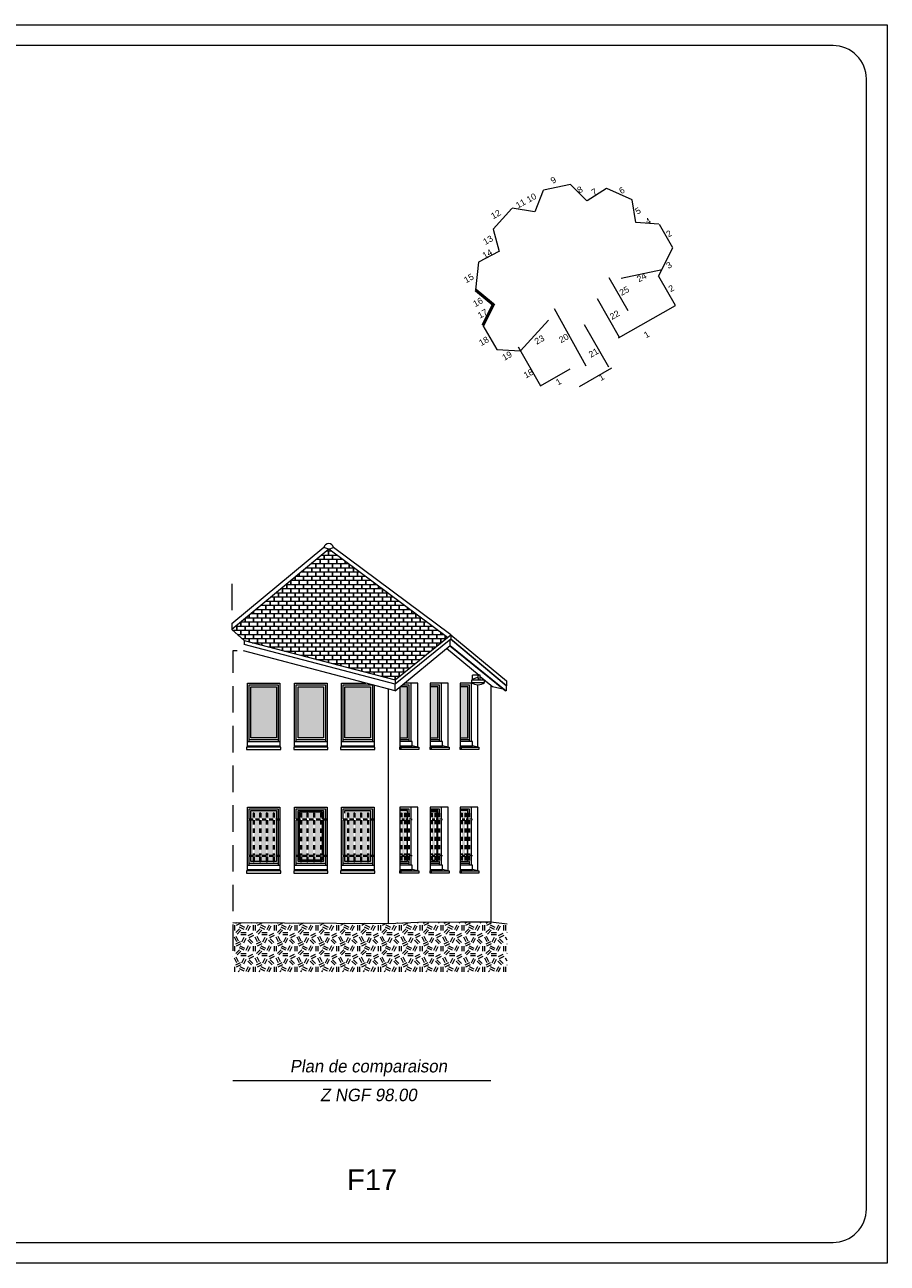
# Model space of a CAD drawing. Extents: x 1304067 to 1304684, y 94 to 123.
# Tile 42 of 57: x 1304440 to 1304461, y 94 to 123. Entities that reach past the tile are written whole.
import ezdxf
from ezdxf.enums import TextEntityAlignment as Align

# ---------------------------------------------------------------- set-up
doc = ezdxf.new("R2010")
doc.units = 0
doc.header["$LTSCALE"] = 0.1
doc.linetypes.add('CACHE', pattern=[9.525, 6.35, -3.175])
doc.linetypes.add('Grille', pattern=[0.4, 0.2, -0.2])
doc.layers.get('0').update_dxf_attribs({"lineweight": 9})
for name, color, linetype, lineweight in [('0_Cadre', 7, 'Continuous', 9), ('_Alti', 115, 'Continuous', 9), ('_Fenêtres', 39, 'Continuous', 9), ('_Fenêtres_Habillage', 7, 'Continuous', 9), ('_TN', 37, 'Continuous', 9), ('_Toiture', 250, 'Continuous', 9), ('_Vue Façade', 240, 'Continuous', 9), ('Bâti_Ligne', 7, 'Continuous', 9), ('Equipement façade', 251, 'Continuous', 9), ('Garde-corps', 251, 'Grille', 9), ('Mur façade', 7, 'Continuous', 9)]:
    doc.layers.add(name, color=color, linetype=linetype, lineweight=lineweight)
doc.layers.add('_Toiture_Habillage', color=7, linetype='Continuous', lineweight=9, true_color=0xa84e24)
doc.styles.add('ARIAL', font='arial.ttf')
doc.styles.add('ECRITURE2', font='BKANT.TTF', dxfattribs={"width": 1.001, "oblique": 18})
doc.styles.get("Standard").update_dxf_attribs({"font": 'arial.ttf'})

# ---------------------------------------------------------------- blocks, each defined once
blk = doc.blocks.new('croquis')
at = {"flags": 128}
for points in [[(0.34, 12.73), (-3.99, 11.82)], [(2.96, 10.16), (0.37, 12.73)], [(6.12, 12.11), (3.01, 10.14)], [(10.18, 10.3), (6.13, 12.11)], [(-4, 11.81), (-5.36, 8.37)], [(10.78, 6.67), (10.2, 10.29)], [(-9.01, 8.93), (-12, 5.63)], [(-5.39, 8.37), (-9, 8.94)], [(14.49, 6.41), (10.77, 6.65)], [(14.5, 6.41), (16.64, 2.65)], [(-11.99, 5.62), (-11.07, 2.05)], [(-11.09, 2.03), (-14.36, 0.35)], [(14.44, -1.9), (16.73, 2.6)], [(-14.36, 0.34), (-14.84, -4.09)], [(14.44, -1.9), (17.08, -6.55)], [(-14.84, -4.1), (-12, -6.44)], [(-12, -6.46), (-13.65, -9.76)], [(8.01, -11.79), (17.13, -6.59)], [(-13.65, -9.77), (-11.44, -13.63)], [(-11.43, -13.63), (-7.63, -13.85)], [(-8.04, -13.2), (-4.47, -19.42)], [(-4.47, -19.42), (0.29, -16.7)], [(1.77, -19.53), (6.94, -16.57)]]:
    blk.add_lwpolyline(points, dxfattribs=at)
at = {"layer": 'Bâti_Ligne', "flags": 128}
for points in [[(8.46, -2.23), (14.98, -0.82)], [(8.17, -11.69), (4.66, -5.55)], [(-3.17, -8.93), (-7.63, -13.85)], [(6.47, -16.45), (2.6, -9.68)]]:
    blk.add_lwpolyline(points, dxfattribs=at)
at = {"layer": 'Bâti_Ligne', "extrusion": (-0.873692, -0.48648, 0), "elevation": 5.45, "flags": 128}
blk.add_lwpolyline([(5.09, 0), (15.56, 0)], dxfattribs=at)
at = {"layer": 'Mur façade'}
blk.add_line((9.54, -7.45), (6.54, -2.2), dxfattribs=at)
at = {"style": 'ARIAL'}
for s, p in [('9', (-2.39, 13.45)), ('8', (1.85, 11.93)), ('7', (4.14, 11.57)), ('6', (8.55, 11.81)), ('11', (-7.62, 9.7)), ('10', (-5.9, 10.62)), ('12', (-11.59, 7.98)), ('5', (11.13, 8.54)), ('4', (12.75, 6.88)), ('13', (-12.84, 3.87)), ('2', (16.09, 4.89)), ('14', (-12.95, 1.67)), ('3', (16.09, -0.15)), ('15', (-15.91, -2.24)), ('24', (11.71, -2.1)), ('25', (8.94, -4.26)), ('2', (16.45, -3.86)), ('16', (-14.45, -6.06)), ('17', (-13.7, -7.9)), ('22', (7.4, -8.1)), ('18', (-13.5, -12.29)), ('23', (-4.62, -12.07)), ('20', (-0.73, -11.82)), ('1', (12.52, -11.23)), ('21', (4.03, -14.15)), ('19', (-9.8, -14.64)), ('18', (-6.36, -17.47)), ('1', (5.29, -18.06)), ('1', (-1.56, -18.78))]:
    blk.add_text(s, height=1, rotation=29.7013, dxfattribs=at).set_placement(p, align=Align.MIDDLE_CENTER)

msp = doc.modelspace()

# ---------------------------------------------------------------- hatches: boundary and pattern name
at = {"layer": '_Fenêtres_Habillage'}
h = msp.add_hatch(color=155, dxfattribs=at)
h.dxf.hatch_style = 1
h.set_gradient(color1=(76, 114, 153), name='CYLINDER')
h.paths.add_polyline_path([(1304446.35, 107.442), (1304445.739, 107.442), (1304445.739, 106.221), (1304446.35, 106.221)])
h = msp.add_hatch(color=155, dxfattribs=at)
h.dxf.hatch_style = 1
h.set_gradient(color1=(76, 114, 153), name='CYLINDER')
h.paths.add_polyline_path([(1304447.481, 107.442), (1304446.87, 107.442), (1304446.87, 106.221), (1304447.481, 106.221)])
h = msp.add_hatch(color=155, dxfattribs=at)
h.dxf.hatch_style = 1
h.set_gradient(color1=(76, 114, 153), name='CYLINDER')
h.paths.add_polyline_path([(1304448.604, 107.442), (1304447.994, 107.442), (1304447.994, 106.221), (1304448.604, 106.221)])
h = msp.add_hatch(color=155, dxfattribs=at)
h.dxf.hatch_style = 1
h.set_gradient(color1=(76, 114, 153), name='CYLINDER')
h.paths.add_polyline_path([(1304449.316, 107.442), (1304449.307, 107.435), (1304449.307, 106.221), (1304449.496, 106.221), (1304449.496, 107.442)])
h = msp.add_hatch(color=155, dxfattribs=at)
h.dxf.hatch_style = 1
h.set_gradient(color1=(76, 114, 153), name='CYLINDER')
h.paths.add_polyline_path([(1304450.224, 107.442), (1304450.035, 107.442), (1304450.035, 106.221), (1304450.224, 106.221)])
h = msp.add_hatch(color=155, dxfattribs=at)
h.dxf.hatch_style = 1
h.set_gradient(color1=(76, 114, 153), name='CYLINDER')
h.paths.add_polyline_path([(1304450.941, 107.442), (1304450.753, 107.442), (1304450.753, 106.221), (1304450.941, 106.221)])
h = msp.add_hatch(color=155, dxfattribs=at)
h.dxf.hatch_style = 1
h.set_gradient(color1=(76, 114, 153), name='CYLINDER')
h.paths.add_polyline_path([(1304445.947, 104.243), (1304445.818, 104.243), (1304445.818, 103.399), (1304445.947, 103.399)])
h.paths.add_polyline_path([(1304446.107, 104.243), (1304445.973, 104.243), (1304445.973, 103.399), (1304446.107, 103.399)])
h.paths.add_polyline_path([(1304446.273, 104.243), (1304446.133, 104.243), (1304446.133, 103.399), (1304446.273, 103.399)])
h.paths.add_polyline_path([(1304446.35, 104.243), (1304446.298, 104.243), (1304446.298, 103.399), (1304446.35, 103.399)])
h.paths.add_polyline_path([(1304446.35, 104.473), (1304445.739, 104.473), (1304445.739, 104.272), (1304445.792, 104.272), (1304445.792, 104.409), (1304445.818, 104.409), (1304445.818, 104.272), (1304445.947, 104.272), (1304445.947, 104.409), (1304445.973, 104.409), (1304445.973, 104.272), (1304446.107, 104.272), (1304446.107, 104.409), (1304446.133, 104.409), (1304446.133, 104.272), (1304446.273, 104.272), (1304446.273, 104.409), (1304446.298, 104.409), (1304446.298, 104.272), (1304446.35, 104.272)])
h.paths.add_polyline_path([(1304445.739, 104.243), (1304445.739, 103.399), (1304445.792, 103.399), (1304445.792, 104.243)])
h.paths.add_polyline_path([(1304446.133, 103.253), (1304446.273, 103.253), (1304446.273, 103.37), (1304446.133, 103.37)])
h.paths.add_polyline_path([(1304445.739, 103.253), (1304445.792, 103.253), (1304445.792, 103.37), (1304445.739, 103.37)])
h.paths.add_polyline_path([(1304445.818, 103.253), (1304445.947, 103.253), (1304445.947, 103.37), (1304445.818, 103.37)])
h.paths.add_polyline_path([(1304446.298, 103.253), (1304446.35, 103.253), (1304446.35, 103.37), (1304446.298, 103.37)])
h.paths.add_polyline_path([(1304445.973, 103.253), (1304446.107, 103.253), (1304446.107, 103.37), (1304445.973, 103.37)])
h = msp.add_hatch(color=155, dxfattribs=at)
h.dxf.hatch_style = 1
h.set_gradient(color1=(76, 114, 153), name='CYLINDER')
h.paths.add_polyline_path([(1304447.079, 104.243), (1304446.95, 104.243), (1304446.95, 103.399), (1304447.079, 103.399)])
h.paths.add_polyline_path([(1304447.239, 104.243), (1304447.105, 104.243), (1304447.105, 103.399), (1304447.239, 103.399)])
h.paths.add_polyline_path([(1304447.405, 104.243), (1304447.265, 104.243), (1304447.265, 103.399), (1304447.405, 103.399)])
h.paths.add_polyline_path([(1304446.9, 104.443), (1304446.9, 104.272), (1304446.924, 104.272), (1304446.924, 104.409), (1304446.95, 104.409), (1304446.95, 104.272), (1304447.079, 104.272), (1304447.079, 104.409), (1304447.105, 104.409), (1304447.105, 104.272), (1304447.239, 104.272), (1304447.239, 104.409), (1304447.265, 104.409), (1304447.265, 104.272), (1304447.405, 104.272), (1304447.405, 104.409), (1304447.431, 104.409), (1304447.431, 104.272), (1304447.451, 104.272), (1304447.451, 104.443)])
h.paths.add_polyline_path([(1304446.9, 104.243), (1304446.9, 103.399), (1304446.924, 103.399), (1304446.924, 104.243)])
h.paths.add_polyline_path([(1304447.451, 103.399), (1304447.451, 104.243), (1304447.431, 104.243), (1304447.431, 103.399)])
h.paths.add_polyline_path([(1304447.105, 103.283), (1304447.239, 103.283), (1304447.239, 103.37), (1304447.105, 103.37)])
h.paths.add_polyline_path([(1304447.451, 103.283), (1304447.451, 103.37), (1304447.431, 103.37), (1304447.431, 103.283)])
h.paths.add_polyline_path([(1304446.9, 103.283), (1304446.924, 103.283), (1304446.924, 103.37), (1304446.9, 103.37)])
h.paths.add_polyline_path([(1304447.265, 103.283), (1304447.405, 103.283), (1304447.405, 103.37), (1304447.265, 103.37)])
h.paths.add_polyline_path([(1304446.95, 103.283), (1304447.079, 103.283), (1304447.079, 103.37), (1304446.95, 103.37)])
h = msp.add_hatch(color=155, dxfattribs=at)
h.dxf.hatch_style = 1
h.set_gradient(color1=(76, 114, 153), name='CYLINDER')
h.paths.add_polyline_path([(1304448.206, 104.243), (1304448.077, 104.243), (1304448.077, 103.399), (1304448.206, 103.399)])
h.paths.add_polyline_path([(1304448.366, 104.243), (1304448.232, 104.243), (1304448.232, 103.399), (1304448.366, 103.399)])
h.paths.add_polyline_path([(1304448.532, 104.243), (1304448.392, 104.243), (1304448.392, 103.399), (1304448.532, 103.399)])
h.paths.add_polyline_path([(1304448.604, 104.243), (1304448.557, 104.243), (1304448.557, 103.399), (1304448.604, 103.399)])
h.paths.add_polyline_path([(1304448.604, 104.473), (1304447.994, 104.473), (1304447.994, 104.272), (1304448.051, 104.272), (1304448.051, 104.409), (1304448.077, 104.409), (1304448.077, 104.272), (1304448.206, 104.272), (1304448.206, 104.409), (1304448.232, 104.409), (1304448.232, 104.272), (1304448.366, 104.272), (1304448.366, 104.409), (1304448.392, 104.409), (1304448.392, 104.272), (1304448.532, 104.272), (1304448.532, 104.409), (1304448.557, 104.409), (1304448.557, 104.272), (1304448.604, 104.272)])
h.paths.add_polyline_path([(1304447.994, 104.243), (1304447.994, 103.399), (1304448.051, 103.399), (1304448.051, 104.243)])
h.paths.add_polyline_path([(1304448.392, 103.253), (1304448.532, 103.253), (1304448.532, 103.37), (1304448.392, 103.37)])
h.paths.add_polyline_path([(1304447.994, 103.253), (1304448.051, 103.253), (1304448.051, 103.37), (1304447.994, 103.37)])
h.paths.add_polyline_path([(1304448.077, 103.253), (1304448.206, 103.253), (1304448.206, 103.37), (1304448.077, 103.37)])
h.paths.add_polyline_path([(1304448.557, 103.253), (1304448.604, 103.253), (1304448.604, 103.37), (1304448.557, 103.37)])
h.paths.add_polyline_path([(1304448.232, 103.253), (1304448.366, 103.253), (1304448.366, 103.37), (1304448.232, 103.37)])
h = msp.add_hatch(color=155, dxfattribs=at)
h.dxf.hatch_style = 1
h.set_gradient(color1=(76, 114, 153), name='CYLINDER')
h.paths.add_polyline_path([(1304449.354, 104.248), (1304449.424, 104.248), (1304449.424, 103.407), (1304449.354, 103.407)])
h.paths.add_polyline_path([(1304449.307, 104.277), (1304449.307, 104.473), (1304449.496, 104.473), (1304449.496, 104.277), (1304449.45, 104.277), (1304449.45, 104.414), (1304449.424, 104.414), (1304449.424, 104.277), (1304449.354, 104.277), (1304449.354, 104.414), (1304449.328, 104.414), (1304449.328, 104.277)])
h.paths.add_polyline_path([(1304449.496, 104.248), (1304449.496, 103.407), (1304449.45, 103.407), (1304449.45, 104.248)])
h.paths.add_polyline_path([(1304449.307, 103.407), (1304449.307, 104.248), (1304449.328, 104.248), (1304449.328, 103.407)])
h.paths.add_polyline_path([(1304449.424, 103.253), (1304449.354, 103.253), (1304449.354, 103.379), (1304449.424, 103.379)])
h.paths.add_polyline_path([(1304449.328, 103.253), (1304449.307, 103.253), (1304449.307, 103.379), (1304449.328, 103.379)])
h.paths.add_polyline_path([(1304449.496, 103.379), (1304449.496, 103.253), (1304449.45, 103.253), (1304449.45, 103.379)])
h = msp.add_hatch(color=155, dxfattribs=at)
h.dxf.hatch_style = 1
h.set_gradient(color1=(76, 114, 153), name='CYLINDER')
h.paths.add_polyline_path([(1304450.082, 104.248), (1304450.152, 104.248), (1304450.152, 103.407), (1304450.082, 103.407)])
h.paths.add_polyline_path([(1304450.035, 104.277), (1304450.035, 104.443), (1304450.205, 104.443), (1304450.205, 104.277), (1304450.178, 104.277), (1304450.178, 104.414), (1304450.152, 104.414), (1304450.152, 104.277), (1304450.082, 104.277), (1304450.082, 104.414), (1304450.056, 104.414), (1304450.056, 104.277)])
h.paths.add_polyline_path([(1304450.205, 104.248), (1304450.205, 103.407), (1304450.178, 103.407), (1304450.178, 104.248)])
h.paths.add_polyline_path([(1304450.035, 103.407), (1304450.035, 104.248), (1304450.056, 104.248), (1304450.056, 103.407)])
h.paths.add_polyline_path([(1304450.152, 103.283), (1304450.082, 103.283), (1304450.082, 103.379), (1304450.152, 103.379)])
h.paths.add_polyline_path([(1304450.056, 103.283), (1304450.035, 103.283), (1304450.035, 103.379), (1304450.056, 103.379)])
h.paths.add_polyline_path([(1304450.205, 103.379), (1304450.205, 103.283), (1304450.178, 103.283), (1304450.178, 103.379)])
h = msp.add_hatch(color=155, dxfattribs=at)
h.dxf.hatch_style = 1
h.set_gradient(color1=(76, 114, 153), name='CYLINDER')
h.paths.add_polyline_path([(1304450.8, 104.248), (1304450.87, 104.248), (1304450.87, 103.407), (1304450.8, 103.407)])
h.paths.add_polyline_path([(1304450.753, 104.277), (1304450.753, 104.473), (1304450.941, 104.473), (1304450.941, 104.277), (1304450.896, 104.277), (1304450.896, 104.414), (1304450.87, 104.414), (1304450.87, 104.277), (1304450.8, 104.277), (1304450.8, 104.414), (1304450.774, 104.414), (1304450.774, 104.277)])
h.paths.add_polyline_path([(1304450.941, 104.248), (1304450.941, 103.407), (1304450.896, 103.407), (1304450.896, 104.248)])
h.paths.add_polyline_path([(1304450.753, 103.407), (1304450.753, 104.248), (1304450.774, 104.248), (1304450.774, 103.407)])
h.paths.add_polyline_path([(1304450.87, 103.253), (1304450.8, 103.253), (1304450.8, 103.379), (1304450.87, 103.379)])
h.paths.add_polyline_path([(1304450.774, 103.253), (1304450.753, 103.253), (1304450.753, 103.379), (1304450.774, 103.379)])
h.paths.add_polyline_path([(1304450.941, 103.379), (1304450.941, 103.253), (1304450.896, 103.253), (1304450.896, 103.379)])
at = {"layer": '_TN'}
h = msp.add_hatch(dxfattribs=at)
h.set_pattern_fill('G_GEOLOG_2', color=256, scale=0.5)
h.set_pattern_definition([(0, (0, 0), (0.5, 0.5), [0.125, -0.375]), (0, (0, 0.05), (0.5, 0.5), [0.125, -0.375]), (90, (0.3, 0.1), (-0.5, 0.5), [0.125, -0.375]), (90, (0.35, 0.1), (-0.5, 0.5), [0.125, -0.375]), (45, (0.375, 0.05), (6e-17, 0.50000000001), [0.125, -0.582106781]), (45, (0.41, 0.015), (6e-17, 0.50000000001), [0.125, -0.582106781]), (135, (0.25, 0.275), (-0.50000000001, 6e-17), [0.125, -0.582106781]), (135, (0.285, 0.31), (-0.50000000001, 6e-17), [0.125, -0.582106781]), (26.5650512, (0.375, 0.275), (0.5, 2e-10), [0.125, -0.9930339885]), (26.5650512, (0.395, 0.23), (0.5, 2e-10), [0.125, -0.9930339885]), (26.5650512, (0.175, 0.475), (0.5, 2e-10), [0.125, -0.9930339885]), (26.5650512, (0.195, 0.43), (0.5, 2e-10), [0.125, -0.9930339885]), (63.43494882, (0.125, 0.125), (2.5e-11, 0.5), [0.125, -0.9930339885]), (63.43494882, (0.17, 0.1), (2.5e-11, 0.5), [0.125, -0.9930339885]), (63.43494882, (0.07, 0.3), (2.5e-11, 0.5), [0.125, -0.9930339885]), (63.43494882, (0.025, 0.325), (2.5e-11, 0.5), [0.125, -0.9930339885]), (116.5650512, (0.445, 0.345), (-2e-10, 0.5), [0.125, -0.9930339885]), (116.5650512, (0.4, 0.325), (-2e-10, 0.5), [0.125, -0.9930339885]), (153.43494882, (0.075, 0.125), (-0.5, 2.5e-11), [0.125, -0.9930339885]), (153.43494882, (0.095, 0.17), (-0.5, 2.5e-11), [0.125, -0.9930339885])])
h.paths.add_polyline_path([(1304451.881, 101.76), (1304451.49, 101.803), (1304450.764, 101.803), (1304449.755, 101.799), (1304449.031, 101.769), (1304445.304, 101.792), (1304445.304, 100.611), (1304451.881, 100.611)])
at = {"layer": '_Toiture_Habillage'}
h = msp.add_hatch(dxfattribs=at)
h.set_pattern_fill('G_TUILE_6', color=256, scale=0.2)
h.set_pattern_definition([(90, (0, 0), (-0.2, 0.2), [0.1, -0.1]), (90, (0.008, 0), (-0.2, 0.2), [0.1, -0.1]), (0, (0, 0.1), (0.2, 0.2), [0.096, -0.104]), (0, (0.104, 0.1), (0.2, 0.2), [0.096, -0.104]), (90, (0.096, 0.1), (-0.2, 0.2), [0.1, -0.1]), (90, (0.104, 0.1), (-0.2, 0.2), [0.1, -0.1]), (0, (0.008, 0), (0.2, 0.2), [0.192, -0.008])])
h.paths.add_polyline_path([(1304447.604, 110.747), (1304445.284, 108.817), (1304445.576, 108.55), (1304449.2, 107.611), (1304450.45, 108.625)])

# ---------------------------------------------------------------- linework, layer by layer
at = {"layer": '0_Cadre'}
msp.add_lwpolyline([(1304418.995, 123.32), (1304460.995, 123.32), (1304460.995, 93.62), (1304418.995, 93.62)], close=True, dxfattribs=at)
msp.add_lwpolyline([(1304420.795, 94.12), (1304459.695, 94.12, 0.414214), (1304460.495, 94.92), (1304460.495, 122.02, 0.414214), (1304459.695, 122.82), (1304420.795, 122.82, 0.414214), (1304419.995, 122.02), (1304419.995, 94.92, 0.414214)], format="xyb", close=True, dxfattribs=at)
at = {"layer": '_Alti'}
msp.add_line((1304445.304, 98), (1304451.49, 98), dxfattribs=at)
at = {"layer": '_Fenêtres'}
for points in [[(1304445.693, 106.133), (1304445.693, 107.488), (1304446.396, 107.488), (1304446.396, 106.133)], [(1304446.824, 106.133), (1304446.824, 107.488), (1304447.527, 107.488), (1304447.527, 106.133)], [(1304447.948, 106.133), (1304447.948, 107.488), (1304448.65, 107.488), (1304448.65, 106.133)], [(1304446.396, 106.171), (1304445.693, 106.171)], [(1304447.527, 106.171), (1304446.824, 106.171)], [(1304448.65, 106.171), (1304447.948, 106.171)], [(1304445.693, 104.272), (1304445.693, 104.519), (1304446.396, 104.519), (1304446.396, 104.272)], [(1304445.739, 104.272), (1304445.739, 104.473), (1304446.35, 104.473), (1304446.35, 104.272)], [(1304446.824, 104.272), (1304446.824, 104.519), (1304447.527, 104.519), (1304447.527, 104.272)], [(1304446.87, 104.272), (1304446.87, 104.473), (1304447.481, 104.473), (1304447.481, 104.272)], [(1304446.9, 104.272), (1304446.9, 104.443), (1304447.451, 104.443), (1304447.451, 104.272)], [(1304447.948, 104.272), (1304447.948, 104.519), (1304448.65, 104.519), (1304448.65, 104.272)], [(1304447.994, 104.409), (1304447.994, 104.473), (1304448.604, 104.473), (1304448.604, 104.272)], [(1304445.693, 103.399), (1304445.693, 104.243)], [(1304445.739, 103.399), (1304445.739, 104.243)], [(1304446.35, 104.243), (1304446.35, 103.399)], [(1304446.396, 104.243), (1304446.396, 103.399)], [(1304446.824, 103.164), (1304446.824, 104.243)], [(1304446.924, 103.253), (1304446.87, 103.253), (1304446.87, 104.243)], [(1304446.924, 103.283), (1304446.9, 103.283), (1304446.9, 104.243)], [(1304447.451, 104.243), (1304447.451, 103.399)], [(1304447.481, 104.243), (1304447.481, 103.399)], [(1304447.527, 104.243), (1304447.527, 103.399)], [(1304447.948, 103.399), (1304447.948, 104.243)], [(1304447.994, 103.399), (1304447.994, 104.243)], [(1304448.604, 104.243), (1304448.604, 103.399)], [(1304448.65, 104.243), (1304448.65, 103.399)], [(1304445.693, 103.164), (1304445.693, 103.37)], [(1304445.792, 103.253), (1304445.739, 103.253), (1304445.739, 103.37)], [(1304446.35, 103.37), (1304446.35, 103.253), (1304446.298, 103.253)], [(1304446.396, 103.37), (1304446.396, 103.164)], [(1304447.481, 103.37), (1304447.481, 103.253), (1304447.431, 103.253)], [(1304447.451, 103.37), (1304447.451, 103.283), (1304447.431, 103.283)], [(1304447.527, 103.37), (1304447.527, 103.164)], [(1304447.948, 103.164), (1304447.948, 103.37)], [(1304448.051, 103.253), (1304447.994, 103.253), (1304447.994, 103.37)], [(1304448.604, 103.37), (1304448.604, 103.253), (1304448.557, 103.253)], [(1304448.65, 103.37), (1304448.65, 103.164)], [(1304446.396, 103.203), (1304445.693, 103.203)], [(1304445.947, 103.253), (1304445.818, 103.253)], [(1304446.107, 103.253), (1304445.973, 103.253)], [(1304446.273, 103.253), (1304446.133, 103.253)], [(1304447.527, 103.203), (1304446.824, 103.203)], [(1304447.079, 103.283), (1304446.95, 103.283)], [(1304447.079, 103.253), (1304446.95, 103.253)], [(1304447.239, 103.283), (1304447.105, 103.283)], [(1304447.239, 103.253), (1304447.105, 103.253)], [(1304447.405, 103.283), (1304447.265, 103.283)], [(1304447.405, 103.253), (1304447.265, 103.253)], [(1304448.65, 103.203), (1304447.948, 103.203)], [(1304448.206, 103.253), (1304448.077, 103.253)], [(1304448.366, 103.253), (1304448.232, 103.253)], [(1304448.532, 103.253), (1304448.392, 103.253)]]:
    msp.add_lwpolyline(points, dxfattribs=at)
for points in [[(1304446.35, 106.221), (1304445.739, 106.221), (1304445.739, 107.442), (1304446.35, 107.442)], [(1304447.481, 106.221), (1304446.87, 106.221), (1304446.87, 107.442), (1304447.481, 107.442)], [(1304448.604, 106.221), (1304447.994, 106.221), (1304447.994, 107.442), (1304448.604, 107.442)]]:
    msp.add_lwpolyline(points, close=True, dxfattribs=at)
at = {"layer": '_Fenêtres', "elevation": 0, "flags": 128}
for points in [[(1304449.307, 106.221), (1304449.496, 106.221), (1304449.496, 107.442), (1304449.316, 107.442)], [(1304449.372, 107.488), (1304449.524, 107.488), (1304449.524, 106.133)], [(1304450.035, 107.488), (1304450.252, 107.488), (1304450.252, 106.133)], [(1304450.035, 106.221), (1304450.224, 106.221), (1304450.224, 107.442), (1304450.035, 107.442)], [(1304450.753, 107.488), (1304450.97, 107.488), (1304450.97, 106.133)], [(1304450.753, 106.221), (1304450.941, 106.221), (1304450.941, 107.442), (1304450.753, 107.442)], [(1304449.524, 106.171), (1304449.307, 106.171)], [(1304450.252, 106.171), (1304450.035, 106.171)], [(1304450.97, 106.171), (1304450.753, 106.171)], [(1304449.307, 104.519), (1304449.524, 104.519), (1304449.524, 104.414)], [(1304449.496, 104.277), (1304449.496, 104.473), (1304449.307, 104.473)], [(1304449.496, 103.407), (1304449.496, 104.248)], [(1304450.035, 104.519), (1304450.252, 104.519), (1304450.252, 104.414)], [(1304450.224, 104.277), (1304450.224, 104.473), (1304450.035, 104.473)], [(1304450.205, 104.277), (1304450.205, 104.443), (1304450.035, 104.443)], [(1304450.205, 103.407), (1304450.205, 104.248)], [(1304450.224, 103.407), (1304450.224, 104.248)], [(1304450.753, 104.519), (1304450.97, 104.519), (1304450.97, 104.414)], [(1304450.941, 104.277), (1304450.941, 104.473), (1304450.753, 104.473)], [(1304450.941, 103.407), (1304450.941, 104.248)], [(1304448.604, 104.243), (1304448.604, 103.399)], [(1304449.45, 103.253), (1304449.496, 103.253), (1304449.496, 103.379)], [(1304450.178, 103.253), (1304450.224, 103.253), (1304450.224, 103.379)], [(1304450.178, 103.283), (1304450.205, 103.283), (1304450.205, 103.379)], [(1304450.896, 103.253), (1304450.941, 103.253), (1304450.941, 103.379)], [(1304449.307, 103.253), (1304449.328, 103.253)], [(1304449.524, 103.203), (1304449.307, 103.203)], [(1304449.354, 103.253), (1304449.424, 103.253)], [(1304449.524, 103.252), (1304449.524, 103.164)], [(1304450.035, 103.283), (1304450.056, 103.283)], [(1304450.035, 103.253), (1304450.056, 103.253)], [(1304450.252, 103.203), (1304450.035, 103.203)], [(1304450.082, 103.283), (1304450.152, 103.283)], [(1304450.082, 103.253), (1304450.152, 103.253)], [(1304450.252, 103.252), (1304450.252, 103.164)], [(1304450.753, 103.253), (1304450.774, 103.253)], [(1304450.97, 103.203), (1304450.753, 103.203)], [(1304450.8, 103.253), (1304450.87, 103.253)], [(1304450.97, 103.252), (1304450.97, 103.164)]]:
    msp.add_lwpolyline(points, dxfattribs=at)
at = {"layer": '_TN', "elevation": 0, "flags": 128}
msp.add_lwpolyline([(1304445.304, 101.792), (1304449.031, 101.769), (1304449.755, 101.799), (1304450.764, 101.803), (1304451.49, 101.803), (1304451.881, 101.76)], dxfattribs=at)
at = {"layer": '_Toiture', "flags": 128}
for points in [[(1304447.488, 110.784), (1304445.284, 108.954)], [(1304447.604, 110.747), (1304447.488, 110.784)], [(1304447.604, 110.747), (1304447.72, 110.784)], [(1304450.53, 108.69), (1304447.72, 110.784)], [(1304450.45, 108.625), (1304447.604, 110.747), (1304445.284, 108.817)], [(1304445.576, 108.55), (1304449.2, 107.611), (1304450.53, 108.69), (1304451.865, 107.59), (1304451.865, 107.47), (1304450.53, 108.583), (1304449.2, 107.51), (1304445.576, 108.455)], [(1304449.197, 107.343), (1304450.515, 108.436), (1304451.861, 107.348)], [(1304450.515, 108.436), (1304450.515, 108.571)], [(1304451.861, 107.47), (1304451.861, 107.47), (1304450.528, 108.582)], [(1304449.2, 107.611), (1304449.2, 107.51)], [(1304451.49, 107.483), (1304451.534, 107.447)]]:
    msp.add_lwpolyline(points, dxfattribs=at)
at = {"layer": '_Toiture', "elevation": 0, "flags": 128}
msp.add_lwpolyline([(1304447.72, 110.784, 0.81179), (1304447.488, 110.784)], format="xyb", dxfattribs=at)
for points in [[(1304451.861, 107.47), (1304451.861, 107.348), (1304451.837, 107.348), (1304450.503, 108.425)], [(1304450.53, 108.69), (1304450.53, 108.583)], [(1304449.197, 107.343), (1304445.565, 108.303)], [(1304449.197, 107.343), (1304449.197, 107.51)], [(1304451.534, 107.447), (1304451.778, 107.396)], [(1304451.861, 107.47), (1304451.865, 107.47)]]:
    msp.add_lwpolyline(points, dxfattribs=at)
at = {"layer": '_Vue Façade', "const_width": 0.075, "flags": 128}
msp.add_lwpolyline([(1304451.123, 116.962), (1304451.55, 116.609), (1304451.301, 116.11)], dxfattribs=at)
at = {"layer": 'Bâti_Ligne', "linetype": 'CACHE', "elevation": 0, "flags": 128}
msp.add_lwpolyline([(1304445.284, 109.915), (1304445.284, 108.817), (1304445.576, 108.55), (1304445.576, 108.455), (1304445.565, 108.455), (1304445.565, 108.303), (1304445.304, 108.303), (1304445.304, 100.882)], dxfattribs=at)
at = {"layer": 'Bâti_Ligne', "elevation": 0, "flags": 128}
for points in [[(1304450.43, 108.366), (1304451.208, 107.719)], [(1304450.302, 107.528), (1304450.302, 106.133)], [(1304449.031, 107.387), (1304449.031, 101.769)], [(1304449.307, 106.028), (1304449.607, 106.028), (1304449.607, 106.133), (1304449.307, 106.133)], [(1304450.035, 106.028), (1304450.335, 106.028), (1304450.335, 106.133), (1304450.035, 106.133)], [(1304450.753, 106.028), (1304451.052, 106.028), (1304451.052, 106.133), (1304450.753, 106.133)], [(1304450.06, 105.996), (1304450.06, 105.939)], [(1304450.465, 105.996), (1304450.335, 106.028)], [(1304450.302, 104.559), (1304450.302, 104.277)], [(1304450.302, 104.248), (1304450.302, 103.407)], [(1304450.302, 103.379), (1304450.302, 103.164)], [(1304449.307, 103.06), (1304449.607, 103.06), (1304449.607, 103.164), (1304449.307, 103.164)], [(1304450.035, 103.06), (1304450.335, 103.06), (1304450.335, 103.164), (1304450.035, 103.164)], [(1304450.465, 103.028), (1304450.335, 103.06)], [(1304450.753, 103.06), (1304451.052, 103.06), (1304451.052, 103.164), (1304450.753, 103.164)], [(1304450.06, 103.028), (1304450.06, 102.97)]]:
    msp.add_lwpolyline(points, dxfattribs=at)
at = {"layer": 'Bâti_Ligne'}
for points in [[(1304445.653, 107.528), (1304446.436, 107.528), (1304446.436, 105.996), (1304445.653, 105.996)], [(1304446.784, 107.528), (1304447.567, 107.528), (1304447.567, 105.996), (1304446.784, 105.996)], [(1304445.653, 104.559), (1304446.436, 104.559), (1304446.436, 103.028), (1304445.653, 103.028)], [(1304449.307, 103.028), (1304449.737, 103.028), (1304449.737, 104.559), (1304449.307, 104.559)], [(1304450.753, 103.028), (1304451.183, 103.028), (1304451.183, 104.559), (1304450.753, 104.559)]]:
    msp.add_lwpolyline(points, close=True, dxfattribs=at)
for points in [[(1304448.69, 107.477), (1304448.69, 105.996), (1304447.908, 105.996), (1304447.908, 107.528), (1304448.498, 107.528)], [(1304449.307, 107.435), (1304449.307, 105.996), (1304449.737, 105.996), (1304449.737, 107.528), (1304449.42, 107.528)], [(1304451.057, 107.528), (1304450.753, 107.528), (1304450.753, 105.996), (1304451.183, 105.996), (1304451.183, 107.493)]]:
    msp.add_lwpolyline(points, dxfattribs=at)
at = {"layer": 'Bâti_Ligne', "flags": 128}
for points in [[(1304449.574, 107.528), (1304449.574, 106.133)], [(1304451.02, 107.528), (1304451.02, 106.133)], [(1304451.239, 107.692), (1304451.49, 107.483)], [(1304451.49, 107.483), (1304451.49, 101.803)], [(1304445.653, 106.133), (1304446.436, 106.133)], [(1304446.784, 106.133), (1304447.567, 106.133)], [(1304447.908, 106.133), (1304448.69, 106.133)], [(1304445.653, 106.028), (1304446.436, 106.028)], [(1304446.784, 106.028), (1304447.567, 106.028)], [(1304447.908, 106.028), (1304448.69, 106.028)], [(1304449.332, 105.996), (1304449.332, 105.939)], [(1304449.737, 105.996), (1304449.607, 106.028)], [(1304450.777, 105.996), (1304450.777, 105.939)], [(1304451.183, 105.996), (1304451.052, 106.028)], [(1304449.574, 104.559), (1304449.574, 104.277)], [(1304451.02, 104.559), (1304451.02, 104.277)], [(1304449.574, 104.248), (1304449.574, 103.407)], [(1304451.02, 104.248), (1304451.02, 103.407)], [(1304449.574, 103.379), (1304449.574, 103.164)], [(1304451.02, 103.379), (1304451.02, 103.164)], [(1304445.653, 103.164), (1304446.436, 103.164)], [(1304445.653, 103.06), (1304446.436, 103.06)], [(1304446.784, 103.164), (1304447.567, 103.164)], [(1304446.784, 103.06), (1304447.567, 103.06)], [(1304447.908, 103.164), (1304448.69, 103.164)], [(1304447.908, 103.06), (1304448.69, 103.06)], [(1304449.737, 103.028), (1304449.607, 103.06)], [(1304451.183, 103.028), (1304451.052, 103.06)], [(1304449.332, 103.028), (1304449.332, 102.97)], [(1304450.777, 103.028), (1304450.777, 102.97)]]:
    msp.add_lwpolyline(points, dxfattribs=at)
at = {"layer": 'Bâti_Ligne', "elevation": 0}
for points in [[(1304450.035, 105.996), (1304450.465, 105.996), (1304450.465, 107.528), (1304450.035, 107.528)], [(1304450.035, 103.028), (1304450.465, 103.028), (1304450.465, 104.559), (1304450.035, 104.559)]]:
    msp.add_lwpolyline(points, close=True, dxfattribs=at)
at = {"layer": 'Bâti_Ligne', "flags": 128}
for points in [[(1304446.456, 105.996), (1304445.633, 105.996), (1304445.633, 105.939), (1304446.456, 105.939)], [(1304447.587, 105.996), (1304446.764, 105.996), (1304446.764, 105.939), (1304447.587, 105.939)], [(1304448.71, 105.996), (1304447.888, 105.996), (1304447.888, 105.939), (1304448.71, 105.939)], [(1304446.784, 104.559), (1304447.567, 104.559), (1304447.567, 103.028), (1304446.784, 103.028)], [(1304447.908, 104.559), (1304448.69, 104.559), (1304448.69, 103.028), (1304447.908, 103.028)], [(1304446.456, 103.028), (1304445.633, 103.028), (1304445.633, 102.97), (1304446.456, 102.97)], [(1304447.587, 103.028), (1304446.764, 103.028), (1304446.764, 102.97), (1304447.587, 102.97)], [(1304448.71, 103.028), (1304447.888, 103.028), (1304447.888, 102.97), (1304448.71, 102.97)]]:
    msp.add_lwpolyline(points, close=True, dxfattribs=at)
at = {"layer": 'Bâti_Ligne', "elevation": 0, "flags": 128}
for points in [[(1304449.307, 105.996), (1304449.762, 105.996), (1304449.762, 105.939), (1304449.307, 105.939)], [(1304450.035, 105.996), (1304450.49, 105.996), (1304450.49, 105.939), (1304450.035, 105.939)], [(1304450.753, 105.996), (1304451.207, 105.996), (1304451.207, 105.939), (1304450.753, 105.939)], [(1304449.307, 103.028), (1304449.762, 103.028), (1304449.762, 102.97), (1304449.307, 102.97)], [(1304450.035, 103.028), (1304450.49, 103.028), (1304450.49, 102.97), (1304450.035, 102.97)], [(1304450.753, 103.028), (1304451.207, 103.028), (1304451.207, 102.97), (1304450.753, 102.97)]]:
    msp.add_lwpolyline(points, close=True, dxfattribs=at)
at = {"layer": 'Equipement façade', "flags": 128}
msp.add_lwpolyline([(1304451.34, 107.548), (1304451.34, 107.603), (1304451.028, 107.603), (1304451.028, 107.548)], close=True, dxfattribs=at)
at = {"layer": 'Equipement façade', "elevation": 0, "flags": 128}
msp.add_lwpolyline([(1304451.028, 107.548, 0.350651), (1304451.34, 107.548, -0.350651)], format="xyb", dxfattribs=at)
for points in [[(1304451.239, 107.603), (1304451.239, 107.719), (1304451.048, 107.719)], [(1304451.048, 107.623), (1304451.152, 107.668), (1304451.182, 107.668)], [(1304451.181, 107.719), (1304451.184, 107.603)]]:
    msp.add_lwpolyline(points, dxfattribs=at)
at = {"layer": 'Equipement façade', "flags": 128}
msp.add_lwpolyline([(1304451.048, 107.623), (1304451.048, 107.719)], dxfattribs=at)
at = {"layer": 'Garde-corps', "elevation": 0, "flags": 128}
for points in [[(1304445.792, 104.272), (1304445.653, 104.272)], [(1304445.818, 104.409), (1304445.792, 104.409)], [(1304445.792, 104.409), (1304445.792, 104.272)], [(1304445.818, 104.409), (1304445.818, 104.272)], [(1304445.947, 104.272), (1304445.818, 104.272)], [(1304445.973, 104.409), (1304445.947, 104.409)], [(1304445.947, 104.409), (1304445.947, 104.272)], [(1304445.973, 104.409), (1304445.973, 104.272)], [(1304446.107, 104.272), (1304445.973, 104.272)], [(1304446.133, 104.409), (1304446.107, 104.409)], [(1304446.107, 104.409), (1304446.107, 104.272)], [(1304446.133, 104.409), (1304446.133, 104.272)], [(1304446.273, 104.272), (1304446.133, 104.272)], [(1304446.273, 104.409), (1304446.273, 104.272)], [(1304446.298, 104.409), (1304446.273, 104.409)], [(1304446.298, 104.409), (1304446.298, 104.272)], [(1304446.436, 104.272), (1304446.298, 104.272)], [(1304446.924, 104.272), (1304446.784, 104.272)], [(1304446.95, 104.409), (1304446.924, 104.409)], [(1304446.924, 104.409), (1304446.924, 104.272)], [(1304446.95, 104.409), (1304446.95, 104.272)], [(1304447.079, 104.272), (1304446.95, 104.272)], [(1304447.105, 104.409), (1304447.079, 104.409)], [(1304447.079, 104.409), (1304447.079, 104.272)], [(1304447.105, 104.409), (1304447.105, 104.272)], [(1304447.239, 104.272), (1304447.105, 104.272)], [(1304447.265, 104.409), (1304447.239, 104.409)], [(1304447.239, 104.409), (1304447.239, 104.272)], [(1304447.265, 104.409), (1304447.265, 104.272)], [(1304447.405, 104.272), (1304447.265, 104.272)], [(1304447.405, 104.409), (1304447.405, 104.272)], [(1304447.431, 104.409), (1304447.405, 104.409)], [(1304447.431, 104.409), (1304447.431, 104.272)], [(1304447.567, 104.272), (1304447.431, 104.272)], [(1304448.051, 104.272), (1304447.908, 104.272)], [(1304448.077, 104.409), (1304448.051, 104.409)], [(1304448.051, 104.409), (1304448.051, 104.272)], [(1304448.077, 104.409), (1304448.077, 104.272)], [(1304448.206, 104.272), (1304448.077, 104.272)], [(1304448.232, 104.409), (1304448.206, 104.409)], [(1304448.206, 104.409), (1304448.206, 104.272)], [(1304448.232, 104.409), (1304448.232, 104.272)], [(1304448.366, 104.272), (1304448.232, 104.272)], [(1304448.392, 104.409), (1304448.366, 104.409)], [(1304448.366, 104.409), (1304448.366, 104.272)], [(1304448.392, 104.409), (1304448.392, 104.272)], [(1304448.532, 104.272), (1304448.392, 104.272)], [(1304448.532, 104.409), (1304448.532, 104.272)], [(1304448.557, 104.409), (1304448.532, 104.409)], [(1304448.557, 104.409), (1304448.557, 104.272)], [(1304448.69, 104.272), (1304448.557, 104.272)], [(1304449.307, 104.277), (1304449.328, 104.277)], [(1304449.307, 104.248), (1304449.328, 104.248)], [(1304449.328, 104.414), (1304449.328, 104.277)], [(1304449.328, 104.414), (1304449.354, 104.414)], [(1304449.328, 104.248), (1304449.328, 103.407)], [(1304449.354, 104.414), (1304449.354, 104.277)], [(1304449.354, 104.277), (1304449.424, 104.277)], [(1304449.354, 104.248), (1304449.354, 103.407)], [(1304449.354, 104.248), (1304449.424, 104.248)], [(1304449.424, 104.414), (1304449.45, 104.414)], [(1304449.424, 104.414), (1304449.424, 104.277)], [(1304449.424, 104.248), (1304449.424, 103.407)], [(1304449.45, 104.414), (1304449.45, 104.277)], [(1304449.45, 104.277), (1304449.507, 104.277)], [(1304449.45, 104.248), (1304449.45, 103.407)], [(1304449.45, 104.248), (1304449.507, 104.248)], [(1304449.507, 104.414), (1304449.532, 104.414)], [(1304449.507, 104.414), (1304449.507, 104.277)], [(1304449.507, 104.248), (1304449.507, 103.407)], [(1304449.532, 104.414), (1304449.532, 104.277)], [(1304449.532, 104.277), (1304449.592, 104.277), (1304449.592, 104.248), (1304449.532, 104.248)], [(1304449.532, 104.248), (1304449.532, 103.407)], [(1304450.035, 104.277), (1304450.056, 104.277)], [(1304450.035, 104.248), (1304450.056, 104.248)], [(1304450.056, 104.414), (1304450.056, 104.277)], [(1304450.056, 104.414), (1304450.082, 104.414)], [(1304450.056, 104.248), (1304450.056, 103.407)], [(1304450.082, 104.414), (1304450.082, 104.277)], [(1304450.082, 104.277), (1304450.152, 104.277)], [(1304450.082, 104.248), (1304450.082, 103.407)], [(1304450.082, 104.248), (1304450.152, 104.248)], [(1304450.152, 104.414), (1304450.178, 104.414)], [(1304450.152, 104.414), (1304450.152, 104.277)], [(1304450.152, 104.248), (1304450.152, 103.407)], [(1304450.178, 104.414), (1304450.178, 104.277)], [(1304450.178, 104.277), (1304450.235, 104.277)], [(1304450.178, 104.248), (1304450.178, 103.407)], [(1304450.178, 104.248), (1304450.235, 104.248)], [(1304450.235, 104.414), (1304450.26, 104.414)], [(1304450.235, 104.414), (1304450.235, 104.277)], [(1304450.235, 104.248), (1304450.235, 103.407)], [(1304450.26, 104.414), (1304450.26, 104.277)], [(1304450.26, 104.277), (1304450.32, 104.277), (1304450.32, 104.248), (1304450.26, 104.248)], [(1304450.26, 104.248), (1304450.26, 103.407)], [(1304450.753, 104.277), (1304450.774, 104.277)], [(1304450.753, 104.248), (1304450.774, 104.248)], [(1304450.774, 104.414), (1304450.774, 104.277)], [(1304450.774, 104.414), (1304450.8, 104.414)], [(1304450.774, 104.248), (1304450.774, 103.407)], [(1304450.8, 104.414), (1304450.8, 104.277)], [(1304450.8, 104.277), (1304450.87, 104.277)], [(1304450.8, 104.248), (1304450.8, 103.407)], [(1304450.8, 104.248), (1304450.87, 104.248)], [(1304450.87, 104.414), (1304450.896, 104.414)], [(1304450.87, 104.414), (1304450.87, 104.277)], [(1304450.87, 104.248), (1304450.87, 103.407)], [(1304450.896, 104.414), (1304450.896, 104.277)], [(1304450.896, 104.277), (1304450.952, 104.277)], [(1304450.896, 104.248), (1304450.896, 103.407)], [(1304450.896, 104.248), (1304450.952, 104.248)], [(1304450.952, 104.414), (1304450.978, 104.414)], [(1304450.952, 104.414), (1304450.952, 104.277)], [(1304450.952, 104.248), (1304450.952, 103.407)], [(1304450.978, 104.414), (1304450.978, 104.277)], [(1304450.978, 104.277), (1304451.038, 104.277), (1304451.038, 104.248), (1304450.978, 104.248)], [(1304450.978, 104.248), (1304450.978, 103.407)], [(1304445.792, 104.243), (1304445.653, 104.243)], [(1304445.792, 104.243), (1304445.792, 103.399)], [(1304445.947, 104.243), (1304445.818, 104.243)], [(1304445.818, 104.243), (1304445.818, 103.399)], [(1304445.947, 104.243), (1304445.947, 103.399)], [(1304446.107, 104.243), (1304445.973, 104.243)], [(1304445.973, 104.243), (1304445.973, 103.399)], [(1304446.107, 104.243), (1304446.107, 103.399)], [(1304446.273, 104.243), (1304446.133, 104.243)], [(1304446.133, 104.243), (1304446.133, 103.399)], [(1304446.273, 104.243), (1304446.273, 103.399)], [(1304446.298, 104.243), (1304446.298, 103.399)], [(1304446.436, 104.243), (1304446.298, 104.243)], [(1304446.924, 104.243), (1304446.784, 104.243)], [(1304446.924, 104.243), (1304446.924, 103.399)], [(1304447.079, 104.243), (1304446.95, 104.243)], [(1304446.95, 104.243), (1304446.95, 103.399)], [(1304447.079, 104.243), (1304447.079, 103.399)], [(1304447.239, 104.243), (1304447.105, 104.243)], [(1304447.105, 104.243), (1304447.105, 103.399)], [(1304447.239, 104.243), (1304447.239, 103.399)], [(1304447.405, 104.243), (1304447.265, 104.243)], [(1304447.265, 104.243), (1304447.265, 103.399)], [(1304447.405, 104.243), (1304447.405, 103.399)], [(1304447.431, 104.243), (1304447.431, 103.399)], [(1304447.567, 104.243), (1304447.431, 104.243)], [(1304448.051, 104.243), (1304447.908, 104.243)], [(1304448.051, 104.243), (1304448.051, 103.399)], [(1304448.206, 104.243), (1304448.077, 104.243)], [(1304448.077, 104.243), (1304448.077, 103.399)], [(1304448.206, 104.243), (1304448.206, 103.399)], [(1304448.366, 104.243), (1304448.232, 104.243)], [(1304448.232, 104.243), (1304448.232, 103.399)], [(1304448.366, 104.243), (1304448.366, 103.399)], [(1304448.532, 104.243), (1304448.392, 104.243)], [(1304448.392, 104.243), (1304448.392, 103.399)], [(1304448.532, 104.243), (1304448.532, 103.399)], [(1304448.557, 104.243), (1304448.557, 103.399)], [(1304448.69, 104.243), (1304448.557, 104.243)], [(1304445.792, 103.399), (1304445.653, 103.399)], [(1304445.792, 103.37), (1304445.653, 103.37)], [(1304445.792, 103.37), (1304445.792, 103.244)], [(1304445.947, 103.399), (1304445.818, 103.399)], [(1304445.947, 103.37), (1304445.818, 103.37)], [(1304445.818, 103.37), (1304445.818, 103.244)], [(1304445.947, 103.37), (1304445.947, 103.244)], [(1304446.107, 103.399), (1304445.973, 103.399)], [(1304446.107, 103.37), (1304445.973, 103.37)], [(1304445.973, 103.37), (1304445.973, 103.244)], [(1304446.107, 103.37), (1304446.107, 103.244)], [(1304446.273, 103.399), (1304446.133, 103.399)], [(1304446.273, 103.37), (1304446.133, 103.37)], [(1304446.133, 103.37), (1304446.133, 103.244)], [(1304446.273, 103.37), (1304446.273, 103.244)], [(1304446.436, 103.399), (1304446.298, 103.399)], [(1304446.298, 103.37), (1304446.298, 103.244)], [(1304446.436, 103.37), (1304446.298, 103.37)], [(1304446.924, 103.399), (1304446.784, 103.399)], [(1304446.924, 103.37), (1304446.784, 103.37)], [(1304446.924, 103.37), (1304446.924, 103.244)], [(1304447.079, 103.399), (1304446.95, 103.399)], [(1304447.079, 103.37), (1304446.95, 103.37)], [(1304446.95, 103.37), (1304446.95, 103.244)], [(1304447.079, 103.37), (1304447.079, 103.244)], [(1304447.239, 103.399), (1304447.105, 103.399)], [(1304447.239, 103.37), (1304447.105, 103.37)], [(1304447.105, 103.37), (1304447.105, 103.244)], [(1304447.239, 103.37), (1304447.239, 103.244)], [(1304447.405, 103.399), (1304447.265, 103.399)], [(1304447.405, 103.37), (1304447.265, 103.37)], [(1304447.265, 103.37), (1304447.265, 103.244)], [(1304447.405, 103.37), (1304447.405, 103.244)], [(1304447.567, 103.399), (1304447.431, 103.399)], [(1304447.431, 103.37), (1304447.431, 103.244)], [(1304447.567, 103.37), (1304447.431, 103.37)], [(1304448.051, 103.399), (1304447.908, 103.399)], [(1304448.051, 103.37), (1304447.908, 103.37)], [(1304448.051, 103.37), (1304448.051, 103.244)], [(1304448.206, 103.399), (1304448.077, 103.399)], [(1304448.206, 103.37), (1304448.077, 103.37)], [(1304448.077, 103.37), (1304448.077, 103.244)], [(1304448.206, 103.37), (1304448.206, 103.244)], [(1304448.366, 103.399), (1304448.232, 103.399)], [(1304448.366, 103.37), (1304448.232, 103.37)], [(1304448.232, 103.37), (1304448.232, 103.244)], [(1304448.366, 103.37), (1304448.366, 103.244)], [(1304448.532, 103.399), (1304448.392, 103.399)], [(1304448.532, 103.37), (1304448.392, 103.37)], [(1304448.392, 103.37), (1304448.392, 103.244)], [(1304448.532, 103.37), (1304448.532, 103.244)], [(1304448.69, 103.399), (1304448.557, 103.399)], [(1304448.557, 103.37), (1304448.557, 103.244)], [(1304448.69, 103.37), (1304448.557, 103.37)], [(1304449.307, 103.407), (1304449.328, 103.407)], [(1304449.307, 103.379), (1304449.328, 103.379)], [(1304449.328, 103.379), (1304449.328, 103.252)], [(1304449.354, 103.407), (1304449.424, 103.407)], [(1304449.354, 103.379), (1304449.354, 103.252)], [(1304449.354, 103.379), (1304449.424, 103.379)], [(1304449.424, 103.379), (1304449.424, 103.252)], [(1304449.45, 103.407), (1304449.507, 103.407)], [(1304449.45, 103.379), (1304449.507, 103.379)], [(1304449.45, 103.379), (1304449.45, 103.252)], [(1304449.507, 103.379), (1304449.507, 103.252)], [(1304449.532, 103.407), (1304449.592, 103.407), (1304449.592, 103.379), (1304449.532, 103.379)], [(1304449.532, 103.379), (1304449.532, 103.252)], [(1304450.035, 103.407), (1304450.056, 103.407)], [(1304450.035, 103.379), (1304450.056, 103.379)], [(1304450.056, 103.379), (1304450.056, 103.252)], [(1304450.082, 103.407), (1304450.152, 103.407)], [(1304450.082, 103.379), (1304450.082, 103.252)], [(1304450.082, 103.379), (1304450.152, 103.379)], [(1304450.152, 103.379), (1304450.152, 103.252)], [(1304450.178, 103.407), (1304450.235, 103.407)], [(1304450.178, 103.379), (1304450.235, 103.379)], [(1304450.178, 103.379), (1304450.178, 103.252)], [(1304450.235, 103.379), (1304450.235, 103.252)], [(1304450.26, 103.407), (1304450.32, 103.407), (1304450.32, 103.379), (1304450.26, 103.379)], [(1304450.26, 103.379), (1304450.26, 103.252)], [(1304450.753, 103.407), (1304450.774, 103.407)], [(1304450.753, 103.379), (1304450.774, 103.379)], [(1304450.774, 103.379), (1304450.774, 103.252)], [(1304450.8, 103.407), (1304450.87, 103.407)], [(1304450.8, 103.379), (1304450.8, 103.252)], [(1304450.8, 103.379), (1304450.87, 103.379)], [(1304450.87, 103.379), (1304450.87, 103.252)], [(1304450.896, 103.407), (1304450.952, 103.407)], [(1304450.896, 103.379), (1304450.952, 103.379)], [(1304450.896, 103.379), (1304450.896, 103.252)], [(1304450.952, 103.379), (1304450.952, 103.252)], [(1304450.978, 103.407), (1304451.038, 103.407), (1304451.038, 103.379), (1304450.978, 103.379)], [(1304450.978, 103.379), (1304450.978, 103.252)], [(1304445.818, 103.244), (1304445.792, 103.244)], [(1304445.973, 103.244), (1304445.947, 103.244)], [(1304446.133, 103.244), (1304446.107, 103.244)], [(1304446.298, 103.244), (1304446.273, 103.244)], [(1304446.95, 103.244), (1304446.924, 103.244)], [(1304447.105, 103.244), (1304447.079, 103.244)], [(1304447.265, 103.244), (1304447.239, 103.244)], [(1304447.431, 103.244), (1304447.405, 103.244)], [(1304448.077, 103.244), (1304448.051, 103.244)], [(1304448.232, 103.244), (1304448.206, 103.244)], [(1304448.392, 103.244), (1304448.366, 103.244)], [(1304448.557, 103.244), (1304448.532, 103.244)], [(1304449.328, 103.252), (1304449.354, 103.252)], [(1304449.424, 103.252), (1304449.45, 103.252)], [(1304449.507, 103.252), (1304449.532, 103.252)], [(1304450.056, 103.252), (1304450.082, 103.252)], [(1304450.152, 103.252), (1304450.178, 103.252)], [(1304450.235, 103.252), (1304450.26, 103.252)], [(1304450.774, 103.252), (1304450.8, 103.252)], [(1304450.87, 103.252), (1304450.896, 103.252)], [(1304450.952, 103.252), (1304450.978, 103.252)]]:
    msp.add_lwpolyline(points, dxfattribs=at)

# ---------------------------------------------------------------- block references
at = {"color": 6, "xscale": 0.15, "yscale": 0.15, "zscale": 0.15}
msp.add_blockref('croquis', (1304453.349, 117.577), dxfattribs=at)

# ---------------------------------------------------------------- texts
msp.add_text('F17', height=0.5).set_placement((1304448.044, 95.372))
at = {"layer": '_Alti', "style": 'ECRITURE2', "oblique": 9}
for s, p in [('Plan de comparaison', (1304448.557, 98.346)), ('Z NGF 98.00', (1304448.557, 97.656))]:
    msp.add_text(s, height=0.3, dxfattribs=at).set_placement(p, align=Align.MIDDLE_CENTER)

doc.saveas('drawing.dxf')
